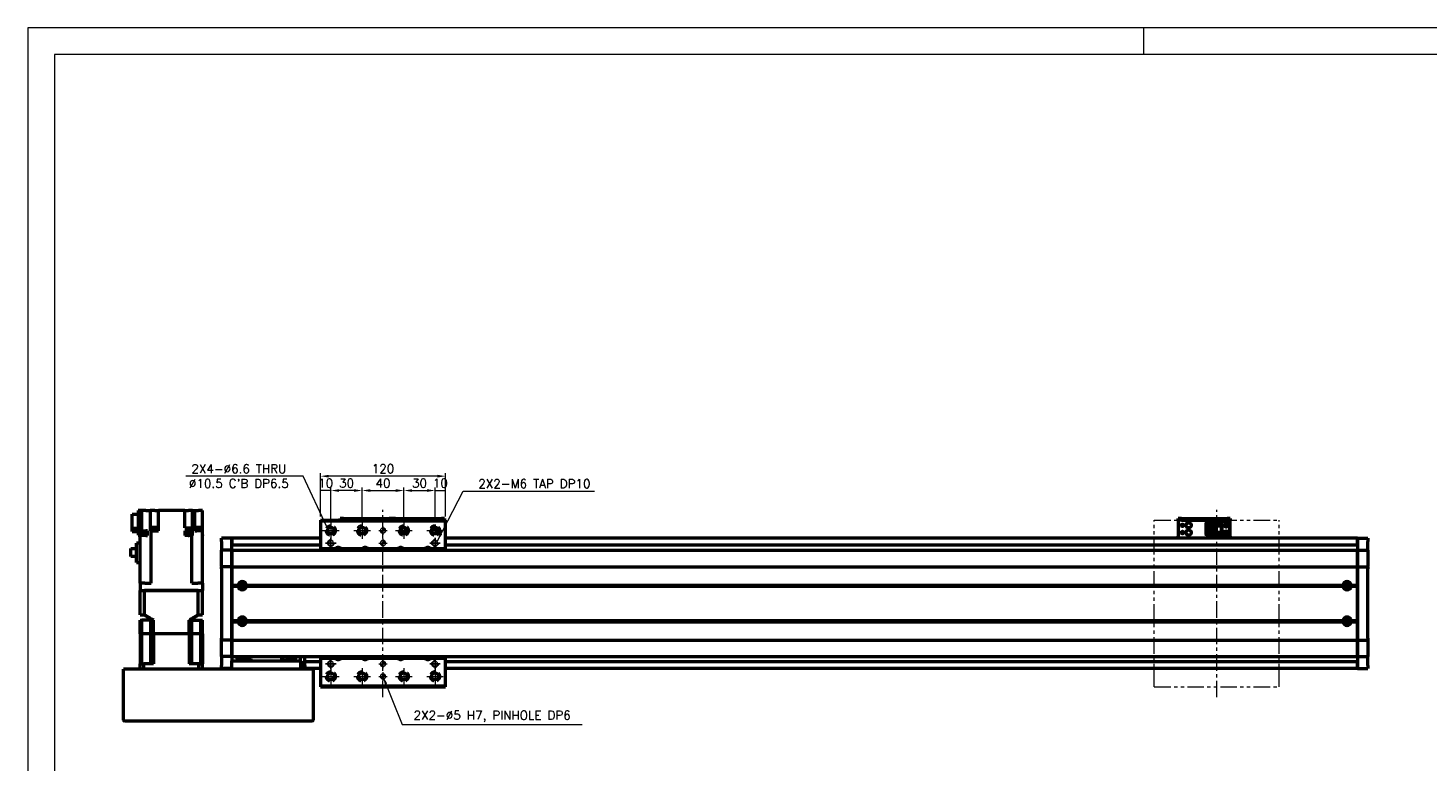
# Model space of a CAD drawing. Header units: millimetres. Extents: x 46891 to 50687, y 6223 to 10043.
# Tile 3 of 4: x 48547 to 49890, y 9339 to 10043. Entities that reach past the tile are written whole.
import ezdxf

# ---------------------------------------------------------------- set-up
doc = ezdxf.new("R2010")
doc.units = ezdxf.units.MM
doc.header["$LTSCALE"] = 0.5
for name, pattern in [('CENTER', [50.8, 31.75, -6.35, 6.35, -6.35]), ('HIDDENX2', [19.05, 12.7, -6.35]), ('PHANTOM', [63.5, 31.75, -6.35, 6.35, -6.35, 6.35, -6.35])]:
    doc.linetypes.add(name, pattern=pattern)
doc.layers.get('0').update_dxf_attribs({"lineweight": 20})
doc.layers.add('1', color=1, linetype='CENTER', lineweight=13)
doc.layers.add('외형선(ISO)', color=7, linetype='Continuous', lineweight=50)
doc.layers.add('2', color=2, linetype='HIDDENX2')
doc.layers.add('DIM', color=4, linetype='Continuous')
doc.styles.add('DSR TEXT', font='romans.shx', dxfattribs={"bigfont": 'whgtxt.shx'})
doc.styles.get("Standard").update_dxf_attribs({"font": 'romans.shx', "bigfont": 'whgtxt.shx'})
doc.dimstyles.new('DSR', dxfattribs={"dimscale": 2, "dimtxt": 3, "dimasz": 3, "dimexe": 0.5, "dimexo": 0.5, "dimgap": 0.5, "dimtad": 1, "dimdsep": 46, "dimtxsty": 'Standard', "dimcen": 2.5, "dimclrd": 4, "dimclre": 4, "dimclrt": 2, "dimadec": 0, "dimazin": 2, "dimtfac": 1, "dimtmove": 0, "dimatfit": 3, "dimfxl": 0, "dimlwd": -1, "dimlwe": -1, "dimarcsym": 0})

# ---------------------------------------------------------------- blocks, each defined once
blk = doc.blocks.new('A$C1C1952E1')
at = {"color": 1}
blk.add_lwpolyline([(0, 0), (420, 0), (420, 297), (0, 297)], close=True, dxfattribs=at)
at = {"color": 3}
blk.add_lwpolyline([(5, 5), (415, 5), (415, 292), (5, 292)], close=True, dxfattribs=at)
blk = doc.blocks.new('tap6')
blk.add_circle((0, 0), 2.5)
at = {"layer": 'DIM', "color": 1}
for p, q in [((-5, 0), (5, 0)), ((0, -5), (0, 5))]:
    blk.add_line(p, q, dxfattribs=at)
blk.add_arc((0, 0), 3, 263.303, 187.8802, dxfattribs=at)
blk = doc.blocks.new('A$C33E56CC6')
h = blk.add_hatch()
h.set_pattern_fill('ANSI31', color=256, style=0)
h.set_pattern_definition([(45, (-7065.45672, -6508.5399), (-0.0883883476, 0.0883883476), [])])
h.paths.add_polyline_path([(4, 6.5, 0.414214), (1.5, 4), (4, 4)])
h.paths.add_polyline_path([(6.5, 4), (4, 4), (4, 1.5, 0.414214)])
blk.add_circle((4, 4), 2.5)
at = {"layer": '1'}
for p, q in [((0, 4), (8, 4)), ((4, 0), (4, 8))]:
    blk.add_line(p, q, dxfattribs=at)
blk = doc.blocks.new('*D70')
at = {"color": 1, "linetype": 'ByBlock'}
for p, q in [((48827.3, 9574), (48827.3, 9601.8)), ((48837.3, 9598.8), (48827.3, 9598.8)), ((48837.3, 9572), (48837.3, 9601.8))]:
    blk.add_line(p, q, dxfattribs=at)
at = {"layer": 'Defpoints', "color": 0}
for p in [(48827.3, 9598.8), (48827.3, 9570.4), (48837.3, 9568.4)]:
    blk.add_point(p, dxfattribs=at)
at = {"color": 3, "insert": (48832.3, 9606), "char_height": 8.4, "attachment_point": 5, "style": 'DSR TEXT'}
blk.add_mtext('10', dxfattribs=at)
blk = doc.blocks.new('*D71')
at = {"color": 1, "linetype": 'ByBlock'}
for p, q in [((48837.3, 9572), (48837.3, 9601.8)), ((48859.5, 9598.8), (48845.1, 9598.8)), ((48867.3, 9572), (48867.3, 9601.8))]:
    blk.add_line(p, q, dxfattribs=at)
at = {"color": 1}
for points in [[(48845.1, 9600.1), (48845.1, 9597.5), (48837.3, 9598.8)], [(48859.5, 9600.1), (48859.5, 9597.5), (48867.3, 9598.8)]]:
    blk.add_solid(points, dxfattribs=at)
at = {"layer": 'Defpoints', "color": 0}
for p in [(48837.3, 9598.8), (48837.3, 9568.4), (48867.3, 9568.4)]:
    blk.add_point(p, dxfattribs=at)
at = {"color": 3, "insert": (48852.3, 9606), "char_height": 8.4, "attachment_point": 5, "style": 'DSR TEXT'}
blk.add_mtext('30', dxfattribs=at)
blk = doc.blocks.new('*D72')
at = {"color": 1, "linetype": 'ByBlock'}
for p, q in [((48867.3, 9572), (48867.3, 9601.8)), ((48875.1, 9598.8), (48899.5, 9598.8)), ((48907.3, 9572), (48907.3, 9601.8))]:
    blk.add_line(p, q, dxfattribs=at)
at = {"color": 1}
for points in [[(48875.1, 9600.1), (48875.1, 9597.5), (48867.3, 9598.8)], [(48899.5, 9600.1), (48899.5, 9597.5), (48907.3, 9598.8)]]:
    blk.add_solid(points, dxfattribs=at)
at = {"layer": 'Defpoints', "color": 0}
for p in [(48907.3, 9598.8), (48867.3, 9568.4), (48907.3, 9568.4)]:
    blk.add_point(p, dxfattribs=at)
at = {"color": 3, "insert": (48887.3, 9606), "char_height": 8.4, "attachment_point": 5, "style": 'DSR TEXT'}
blk.add_mtext('40', dxfattribs=at)
blk = doc.blocks.new('*D73')
at = {"color": 1, "linetype": 'ByBlock'}
for p, q in [((48907.3, 9572), (48907.3, 9601.8)), ((48915.1, 9598.8), (48929.5, 9598.8)), ((48937.3, 9572), (48937.3, 9601.8))]:
    blk.add_line(p, q, dxfattribs=at)
at = {"color": 1}
for points in [[(48915.1, 9600.1), (48915.1, 9597.5), (48907.3, 9598.8)], [(48929.5, 9600.1), (48929.5, 9597.5), (48937.3, 9598.8)]]:
    blk.add_solid(points, dxfattribs=at)
at = {"layer": 'Defpoints', "color": 0}
for p in [(48937.3, 9598.8), (48907.3, 9568.4), (48937.3, 9568.4)]:
    blk.add_point(p, dxfattribs=at)
at = {"color": 3, "insert": (48922.3, 9606), "char_height": 8.4, "attachment_point": 5, "style": 'DSR TEXT'}
blk.add_mtext('30', dxfattribs=at)
blk = doc.blocks.new('*D74')
at = {"color": 1, "linetype": 'ByBlock'}
for p, q in [((48937.3, 9572), (48937.3, 9601.8)), ((48937.3, 9598.8), (48947.3, 9598.8)), ((48947.3, 9574), (48947.3, 9601.8))]:
    blk.add_line(p, q, dxfattribs=at)
at = {"layer": 'Defpoints', "color": 0}
for p in [(48947.3, 9598.8), (48937.3, 9568.4), (48947.3, 9570.4)]:
    blk.add_point(p, dxfattribs=at)
at = {"color": 3, "insert": (48942.3, 9606), "char_height": 8.4, "attachment_point": 5, "style": 'DSR TEXT'}
blk.add_mtext('10', dxfattribs=at)
blk = doc.blocks.new('*D75')
at = {"color": 1, "linetype": 'ByBlock'}
for p, q in [((48827.3, 9574), (48827.3, 9615.6)), ((48939.5, 9612.6), (48835.1, 9612.6)), ((48947.3, 9574), (48947.3, 9615.6))]:
    blk.add_line(p, q, dxfattribs=at)
at = {"color": 1}
for points in [[(48835.1, 9613.9), (48835.1, 9611.3), (48827.3, 9612.6)], [(48939.5, 9613.9), (48939.5, 9611.3), (48947.3, 9612.6)]]:
    blk.add_solid(points, dxfattribs=at)
at = {"layer": 'Defpoints', "color": 0}
for p in [(48827.3, 9612.6), (48827.3, 9570.4), (48947.3, 9570.4)]:
    blk.add_point(p, dxfattribs=at)
at = {"color": 3, "insert": (48887.3, 9619.8), "char_height": 8.4, "attachment_point": 5, "style": 'DSR TEXT'}
blk.add_mtext('120', dxfattribs=at)

msp = doc.modelspace()

# ---------------------------------------------------------------- linework, layer by layer
at = {"color": 1}
msp.add_line((49616.94052, 10042.66196), (49616.94052, 10017.17936), dxfattribs=at)
at = {"color": 6, "linetype": 'PHANTOM'}
for p, q in [((49627.25224, 9570.44883), (49747.25224, 9570.44883)), ((49627.25224, 9410.44883), (49627.25224, 9570.44883)), ((49747.25224, 9410.44883), (49747.25224, 9570.44883)), ((49627.25224, 9410.44883), (49747.25224, 9410.44883))]:
    msp.add_line(p, q, dxfattribs=at)
at = {"layer": '1'}
for p, q in [((48887.25224, 9400.44883), (48887.25224, 9580.44883)), ((49687.25224, 9400.44883), (49687.25224, 9580.44883)), ((48837.25224, 9568.44883), (48837.25224, 9552.44883)), ((48867.25224, 9568.44883), (48867.25224, 9552.44883)), ((48907.25224, 9568.44883), (48907.25224, 9552.44883)), ((48829.25224, 9560.44883), (48845.25224, 9560.44883)), ((48859.25224, 9560.44883), (48875.25224, 9560.44883)), ((48899.25224, 9560.44883), (48915.25224, 9560.44883)), ((48929.25224, 9560.44883), (48945.25224, 9560.44883)), ((48829.25224, 9420.44883), (48845.25224, 9420.44883)), ((48837.25224, 9428.44883), (48837.25224, 9412.44883)), ((48859.25224, 9420.44883), (48875.25224, 9420.44883)), ((48867.25224, 9428.44883), (48867.25224, 9412.44883)), ((48899.25224, 9420.44883), (48915.25224, 9420.44883)), ((48907.25224, 9428.44883), (48907.25224, 9412.44883)), ((48929.25224, 9420.44883), (48945.25224, 9420.44883)), ((48937.25224, 9428.44883), (48937.25224, 9412.44883))]:
    msp.add_line(p, q, dxfattribs=at)
at = {"layer": '2'}
for centre in [(48837.25224, 9560.44883), (48867.25224, 9560.44883), (48907.25224, 9560.44883), (48937.25224, 9560.44883), (48837.25224, 9420.44883), (48867.25224, 9420.44883), (48907.25224, 9420.44883), (48937.25224, 9420.44883)]:
    msp.add_circle(centre, 5.25, dxfattribs=at)
at = {"layer": '외형선(ISO)'}
for p, q in [((48655.75224, 9579.54882), (48652.25224, 9579.54882)), ((48652.25224, 9579.54882), (48652.25224, 9556.04882)), ((48659.81222, 9579.54882), (48655.75224, 9579.54882)), ((48655.75224, 9556.04882), (48655.75224, 9579.54882)), ((48659.81222, 9579.54882), (48663.74417, 9579.54882)), ((48668.25224, 9579.54882), (48663.74417, 9579.54882)), ((48663.74417, 9579.54882), (48663.74417, 9560.04882)), ((48668.25224, 9579.54882), (48671.75224, 9579.54882)), ((48697.05224, 9579.54882), (48671.75224, 9579.54882)), ((48671.75224, 9560.04882), (48671.75224, 9579.54882)), ((48697.05224, 9579.54882), (48700.55224, 9579.54882)), ((48697.05224, 9563.04882), (48697.05224, 9579.54882)), ((48704.53087, 9579.54882), (48700.55224, 9579.54882)), ((48704.53087, 9579.54882), (48706.75224, 9579.54882)), ((48704.53087, 9563.04882), (48704.53087, 9579.54882)), ((48706.75224, 9579.54882), (48710.25224, 9579.54882)), ((48706.75224, 9560.04882), (48706.75224, 9579.54882)), ((48714.25224, 9579.54882), (48710.25224, 9579.54882)), ((48714.25224, 9560.04882), (48714.25224, 9579.54882)), ((48646.75224, 9562.32113), (48646.75224, 9576.14877)), ((48646.75224, 9576.14877), (48652.25224, 9576.14877)), ((48827.25224, 9570.44883), (48827.25224, 9569.44883)), ((48827.25224, 9570.44883), (48947.25224, 9570.44883)), ((48827.25224, 9569.44883), (48827.25224, 9542.94883)), ((48947.25224, 9569.44883), (48827.25224, 9569.44883)), ((48846.25224, 9571.9488), (48846.25224, 9571.94879)), ((48846.25224, 9571.9488), (48896.25224, 9571.9488)), ((48846.25224, 9570.44883), (48846.25224, 9571.94879)), ((48849.25224, 9571.94878), (48893.25224, 9571.94878)), ((48896.25224, 9571.9488), (48896.25224, 9571.94879)), ((48896.25224, 9571.9488), (48946.25224, 9571.9488)), ((48896.25224, 9571.94879), (48896.25224, 9570.44883)), ((48896.25224, 9570.44883), (48896.25224, 9571.94879)), ((48899.25224, 9571.94878), (48943.25224, 9571.94878)), ((48946.25224, 9571.94879), (48946.25224, 9570.44883)), ((48947.25224, 9569.44883), (48947.25224, 9570.44883)), ((48947.25224, 9569.44883), (48947.25224, 9570.44883)), ((48947.25224, 9542.94883), (48947.25224, 9569.44883)), ((49650.25224, 9571.9488), (49650.25224, 9571.94879)), ((49650.25224, 9571.9488), (49700.25224, 9571.9488)), ((49650.25224, 9570.34879), (49650.25224, 9571.94879)), ((49650.25224, 9570.34879), (49650.25224, 9569.84881)), ((49650.25224, 9569.84881), (49650.25224, 9554.94881)), ((49653.25224, 9571.94878), (49697.25224, 9571.94878)), ((49653.25224, 9570.34878), (49697.25224, 9570.34878)), ((49677.05224, 9568.64882), (49692.25224, 9568.64882)), ((49677.05224, 9568.64881), (49677.05224, 9567.84881)), ((49677.05224, 9568.64881), (49686.25224, 9568.64881)), ((49677.05224, 9567.84881), (49685.35224, 9567.84881)), ((49677.05224, 9567.84881), (49677.05224, 9567.34881)), ((49677.05224, 9564.74881), (49677.05224, 9567.34881)), ((49677.05224, 9567.34881), (49684.85224, 9567.34881)), ((49677.05224, 9559.14881), (49677.05224, 9564.74881)), ((49677.05224, 9564.74881), (49683.25224, 9564.74881)), ((49678.35224, 9564.74881), (49678.35224, 9559.14881)), ((49678.85224, 9564.74881), (49678.85224, 9564.39881)), ((49678.85224, 9559.49881), (49678.85224, 9564.39881)), ((49678.85224, 9564.39881), (49683.25224, 9564.39881)), ((49683.25224, 9564.74881), (49683.25224, 9559.14881)), ((49685.35224, 9567.84881), (49684.85224, 9567.34881)), ((49684.85224, 9567.34881), (49684.85224, 9556.54881)), ((49685.35224, 9567.84881), (49685.35224, 9556.04881)), ((49686.25224, 9564.94879), (49686.25224, 9568.64879)), ((49686.25224, 9568.64879), (49692.25224, 9568.64879)), ((49686.25224, 9564.94879), (49686.25224, 9558.94881)), ((49686.25224, 9564.94879), (49692.25224, 9564.94879)), ((49686.75224, 9564.94879), (49686.75224, 9558.94881)), ((49687.05224, 9558.94881), (49687.05224, 9564.94879)), ((49688.65224, 9566.34879), (49689.25224, 9567.54879)), ((49688.85224, 9566.34879), (49688.65224, 9566.34879)), ((49688.85224, 9565.94879), (49688.85224, 9566.34879)), ((49689.65224, 9565.94879), (49688.85224, 9565.94879)), ((49689.25224, 9567.54879), (49689.85224, 9566.34879)), ((49689.65224, 9566.34879), (49689.65224, 9565.94879)), ((49689.85224, 9566.34879), (49689.65224, 9566.34879)), ((49691.45224, 9564.94879), (49691.45224, 9558.94881)), ((49691.75224, 9558.94881), (49691.75224, 9564.94879)), ((49697.75224, 9568.64882), (49692.25224, 9568.64882)), ((49692.25224, 9568.64879), (49692.25224, 9568.64882)), ((49692.25224, 9564.94879), (49692.25224, 9568.64879)), ((49692.25224, 9564.94879), (49692.25224, 9558.94881)), ((49699.75224, 9557.24882), (49699.75224, 9566.64882)), ((49700.25224, 9571.94879), (49700.25224, 9570.34879)), ((49700.25224, 9569.84881), (49700.25224, 9570.34879)), ((49700.25224, 9554.94881), (49700.25224, 9569.84881)), ((48652.25224, 9562.32113), (48646.75224, 9562.32113)), ((48646.75224, 9559.34888), (48646.75224, 9562.32113)), ((48646.75224, 9559.34888), (48652.25224, 9559.34888)), ((48652.25224, 9556.04882), (48655.75224, 9556.04882)), ((48654.21733, 9555.54882), (48654.21733, 9556.04882)), ((48654.21733, 9555.54882), (48654.25224, 9555.54882)), ((48659.81222, 9555.54882), (48654.25224, 9555.54882)), ((48654.25224, 9509.94882), (48654.25224, 9555.54882)), ((48655.75224, 9560.04882), (48659.81222, 9560.04882)), ((48659.96733, 9558.24882), (48655.75224, 9558.24882)), ((48660.11733, 9556.24882), (48655.75224, 9556.24882)), ((48661.24759, 9560.04882), (48659.81222, 9560.04882)), ((48659.81222, 9555.54882), (48661.24759, 9555.54882)), ((48659.96733, 9556.24882), (48659.96733, 9558.24882)), ((48660.11733, 9555.54882), (48660.11733, 9556.24882)), ((48661.24759, 9555.54882), (48661.24759, 9560.04882)), ((48663.74417, 9560.04882), (48664.29357, 9560.04882)), ((48664.69288, 9560.04882), (48664.29357, 9560.04882)), ((48664.69288, 9509.94882), (48664.69288, 9560.04882)), ((48664.69288, 9560.04882), (48671.75224, 9560.04882)), ((48670.95628, 9560.54882), (48664.95628, 9560.54882)), ((48664.95628, 9560.04882), (48664.95628, 9560.54882)), ((48670.90628, 9561.24882), (48665.00628, 9561.24882)), ((48665.00628, 9560.54882), (48665.00628, 9561.24882)), ((48670.75628, 9563.24882), (48665.15628, 9563.24882)), ((48665.15628, 9561.24882), (48665.15628, 9563.24882)), ((48670.75628, 9561.24882), (48670.75628, 9563.24882)), ((48670.90628, 9560.54882), (48670.90628, 9561.24882)), ((48670.95628, 9560.04882), (48670.95628, 9560.54882)), ((48697.05224, 9563.04882), (48703.81161, 9563.04882)), ((48703.81161, 9560.04882), (48697.05224, 9560.04882)), ((48697.05224, 9560.04882), (48697.05224, 9555.54882)), ((48700.46246, 9555.54882), (48697.05224, 9555.54882)), ((48703.865, 9556.24882), (48697.965, 9556.24882)), ((48697.965, 9555.54882), (48697.965, 9556.24882)), ((48703.715, 9558.24882), (48698.115, 9558.24882)), ((48698.115, 9556.24882), (48698.115, 9558.24882)), ((48700.46246, 9555.54882), (48701.36753, 9555.54882)), ((48703.81161, 9555.54882), (48701.36753, 9555.54882)), ((48703.715, 9556.24882), (48703.715, 9558.24882)), ((48703.81161, 9563.04882), (48703.81161, 9560.04882)), ((48704.21092, 9563.04882), (48703.81161, 9563.04882)), ((48703.81161, 9560.04882), (48704.21092, 9560.04882)), ((48704.21092, 9555.54882), (48703.81161, 9555.54882)), ((48703.81161, 9509.94882), (48703.81161, 9555.54882)), ((48703.865, 9555.54882), (48703.865, 9556.24882)), ((48704.21092, 9563.04882), (48704.53087, 9563.04882)), ((48704.53087, 9560.04882), (48704.21092, 9560.04882)), ((48704.21092, 9555.54882), (48704.53087, 9555.54882)), ((48704.53087, 9555.54882), (48704.53087, 9560.04882)), ((48706.75224, 9560.04882), (48708.69227, 9560.04882)), ((48713.74095, 9560.54882), (48707.74095, 9560.54882)), ((48707.74095, 9560.04882), (48707.74095, 9560.54882)), ((48713.69095, 9561.24882), (48707.79095, 9561.24882)), ((48707.79095, 9560.54882), (48707.79095, 9561.24882)), ((48713.54095, 9563.24882), (48707.94095, 9563.24882)), ((48707.94095, 9561.24882), (48707.94095, 9563.24882)), ((48714.25224, 9560.04882), (48708.69227, 9560.04882)), ((48713.54095, 9561.24882), (48713.54095, 9563.24882)), ((48713.69095, 9560.54882), (48713.69095, 9561.24882)), ((48713.74095, 9560.04882), (48713.74095, 9560.54882)), ((48714.25224, 9509.94882), (48714.25224, 9560.04882)), ((48714.28716, 9556.24882), (48714.25224, 9556.24882)), ((48714.25224, 9555.54882), (48714.28716, 9555.54882)), ((48714.28716, 9555.54882), (48714.28716, 9556.24882)), ((48732.25224, 9549.94882), (48732.25224, 9552.94882)), ((48742.25224, 9552.94882), (48732.25224, 9552.94882)), ((48742.25224, 9549.94882), (48742.25224, 9552.94882)), ((48827.25224, 9552.94882), (48742.25224, 9552.94882)), ((48742.25224, 9552.94882), (48742.25224, 9549.94882)), ((48904.25224, 9559.07405), (48904.25224, 9561.8236)), ((48904.75224, 9558.94881), (48904.31286, 9558.94881)), ((48910.19162, 9558.94879), (48904.31287, 9558.94879)), ((48904.75224, 9562.60289), (48904.75224, 9558.94881)), ((48904.75224, 9558.94881), (48905.05224, 9558.94881)), ((48905.05224, 9558.94881), (48905.05224, 9562.9085)), ((48909.45224, 9558.94881), (48905.05224, 9558.94881)), ((48906.65224, 9557.54879), (48906.85224, 9557.54879)), ((48906.83926, 9557.17477), (48906.65224, 9557.54879)), ((48906.85224, 9557.94879), (48907.65224, 9557.94879)), ((48906.85224, 9557.54879), (48906.85224, 9557.94879)), ((48907.65224, 9557.94879), (48907.65224, 9557.54879)), ((48907.65224, 9557.54879), (48907.85224, 9557.54879)), ((48907.85224, 9557.54879), (48907.66523, 9557.17477)), ((48909.45224, 9562.9085), (48909.45224, 9558.94881)), ((48909.45224, 9558.94881), (48909.75224, 9558.94881)), ((48909.75224, 9558.94881), (48909.75224, 9562.60289)), ((48910.19162, 9558.94881), (48909.75224, 9558.94881)), ((48910.25224, 9559.07405), (48910.25224, 9561.8236)), ((49822.25224, 9552.94882), (48947.25224, 9552.94882)), ((49650.25224, 9552.94883), (49650.25224, 9554.94881)), ((49677.05224, 9556.54881), (49677.05224, 9559.14881)), ((49683.25224, 9559.14881), (49677.05224, 9559.14881)), ((49677.05224, 9556.54881), (49677.05224, 9556.04881)), ((49684.85224, 9556.54881), (49677.05224, 9556.54881)), ((49677.05224, 9556.04881), (49677.05224, 9555.24881)), ((49685.35224, 9556.04881), (49677.05224, 9556.04881)), ((49677.05224, 9555.24881), (49686.25224, 9555.24881)), ((49678.85224, 9559.49881), (49678.85224, 9559.14881)), ((49683.25224, 9559.49881), (49678.85224, 9559.49881)), ((49679.81224, 9561.14881), (49679.81224, 9562.74881)), ((49679.81224, 9562.74881), (49681.65224, 9562.74881)), ((49681.65224, 9561.14881), (49679.81224, 9561.14881)), ((49681.65224, 9562.74881), (49681.65224, 9561.14881)), ((49685.35224, 9556.04881), (49684.85224, 9556.54881)), ((49686.75224, 9558.94881), (49686.25224, 9558.94881)), ((49686.25224, 9555.24879), (49686.25224, 9558.94879)), ((49686.25224, 9558.94879), (49692.25224, 9558.94879)), ((49686.25224, 9555.24879), (49692.25224, 9555.24879)), ((49686.75224, 9558.94881), (49687.05224, 9558.94881)), ((49687.05224, 9558.94881), (49691.45224, 9558.94881)), ((49688.65224, 9556.74879), (49689.25224, 9557.94879)), ((49688.85224, 9556.74879), (49688.65224, 9556.74879)), ((49688.85224, 9556.34879), (49688.85224, 9556.74879)), ((49689.65224, 9556.34879), (49688.85224, 9556.34879)), ((49689.25224, 9557.94879), (49689.85224, 9556.74879)), ((49689.65224, 9556.74879), (49689.65224, 9556.34879)), ((49689.85224, 9556.74879), (49689.65224, 9556.74879)), ((49691.45224, 9558.94881), (49691.75224, 9558.94881)), ((49692.25224, 9558.94881), (49691.75224, 9558.94881)), ((49692.25224, 9555.24879), (49692.25224, 9558.94879)), ((49697.75224, 9555.24882), (49692.25224, 9555.24882)), ((49700.25224, 9554.94881), (49700.25224, 9552.94883)), ((49822.25224, 9552.94882), (49822.25224, 9549.94882)), ((49822.25224, 9549.94882), (49822.25224, 9552.94882)), ((49822.25224, 9552.94882), (49832.25224, 9552.94882)), ((49832.25224, 9552.94882), (49832.25224, 9549.94882)), ((48645.45224, 9535.62382), (48645.45224, 9543.07382)), ((48645.45224, 9543.07382), (48650.85224, 9543.07382)), ((48650.85224, 9529.84882), (48650.85224, 9548.19882)), ((48654.25224, 9548.19882), (48650.85224, 9548.19882)), ((48732.25224, 9549.94882), (48732.25224, 9548.08866)), ((48732.25224, 9548.08866), (48732.25224, 9547.1807)), ((48732.25224, 9547.1807), (48732.25224, 9541.90903)), ((48732.25224, 9541.90903), (48732.25224, 9541.44882)), ((48732.25224, 9538.74032), (48732.25224, 9541.44882)), ((48742.25224, 9541.44882), (48732.25224, 9541.44882)), ((48732.25224, 9526.14033), (48732.25224, 9538.74032)), ((48742.25224, 9549.94882), (48742.25224, 9548.08866)), ((48742.25224, 9548.08866), (48742.25224, 9549.94882)), ((48742.25224, 9547.1807), (48742.25224, 9548.08866)), ((48742.25224, 9541.90903), (48742.25224, 9547.1807)), ((48827.25224, 9546.44882), (48742.25224, 9546.44882)), ((48742.25224, 9541.44882), (48742.25224, 9541.90903)), ((48742.25224, 9541.44882), (48742.25224, 9538.74032)), ((48742.25224, 9538.74032), (48742.25224, 9541.44882)), ((48742.25224, 9541.44882), (49822.25224, 9541.44882)), ((48742.25224, 9538.74032), (48742.25224, 9526.14033)), ((48742.25224, 9526.14033), (48742.25224, 9538.74032)), ((48841.45716, 9542.94883), (48827.25224, 9542.94883)), ((48827.25224, 9542.94883), (48827.25224, 9541.44882)), ((48867.45716, 9542.94883), (48847.04733, 9542.94883)), ((48901.45716, 9542.94883), (48873.04733, 9542.94883)), ((48927.45716, 9542.94883), (48907.04733, 9542.94883)), ((48947.25224, 9542.94883), (48933.04733, 9542.94883)), ((49822.25224, 9546.44882), (48947.25224, 9546.44882)), ((48947.25224, 9541.44882), (48947.25224, 9542.94883)), ((49822.25224, 9548.08866), (49822.25224, 9549.94882)), ((49822.25224, 9549.94882), (49822.25224, 9548.08866)), ((49822.25224, 9548.08866), (49822.25224, 9547.1807)), ((49822.25224, 9547.1807), (49822.25224, 9541.90903)), ((49822.25224, 9541.90903), (49822.25224, 9541.44882)), ((49822.25224, 9538.74032), (49822.25224, 9541.44882)), ((49822.25224, 9541.44882), (49832.25224, 9541.44882)), ((49822.25224, 9541.44882), (49822.25224, 9538.74032)), ((49822.25224, 9526.14033), (49822.25224, 9538.74032)), ((49822.25224, 9538.74032), (49822.25224, 9526.14033)), ((49832.25224, 9548.08866), (49832.25224, 9549.94882)), ((49832.25224, 9547.1807), (49832.25224, 9548.08866)), ((49832.25224, 9541.90903), (49832.25224, 9547.1807)), ((49832.25224, 9541.44882), (49832.25224, 9541.90903)), ((49832.25224, 9541.44882), (49832.25224, 9538.74032)), ((49832.25224, 9538.74032), (49832.25224, 9526.14033)), ((48650.85224, 9535.62382), (48645.45224, 9535.62382)), ((48650.85224, 9529.84882), (48654.25224, 9529.84882)), ((48732.25224, 9526.14033), (48732.25224, 9525.67623)), ((48732.25224, 9523.67623), (48732.25224, 9525.67623)), ((48742.25224, 9525.67623), (48732.25224, 9525.67623)), ((48732.25224, 9523.67623), (48732.25224, 9457.22142)), ((48742.25224, 9525.67623), (48742.25224, 9526.14033)), ((48742.25224, 9526.14033), (48742.25224, 9525.67623)), ((48742.25224, 9525.67623), (48742.25224, 9523.67623)), ((48742.25224, 9523.67623), (48742.25224, 9525.67623)), ((48742.25224, 9525.67623), (49822.25224, 9525.67623)), ((48742.25224, 9457.22142), (48742.25224, 9523.67623)), ((48742.25224, 9523.67623), (48742.25224, 9507.94882)), ((49822.25224, 9526.14033), (49822.25224, 9525.67623)), ((49822.25224, 9525.67623), (49822.25224, 9526.14033)), ((49822.25224, 9523.67623), (49822.25224, 9525.67623)), ((49822.25224, 9525.67623), (49832.25224, 9525.67623)), ((49822.25224, 9525.67623), (49822.25224, 9523.67623)), ((49822.25224, 9523.67623), (49822.25224, 9457.22142)), ((49822.25224, 9507.94882), (49822.25224, 9523.67623)), ((49832.25224, 9525.67623), (49832.25224, 9526.14033)), ((49832.25224, 9525.67623), (49832.25224, 9523.67623)), ((49832.25224, 9457.22142), (49832.25224, 9523.67623)), ((48658.75224, 9509.94882), (48654.25224, 9509.94882)), ((48654.25224, 9509.94882), (48654.25224, 9502.94882)), ((48654.25224, 9479.44882), (48654.25224, 9502.94882)), ((48654.25224, 9502.94882), (48654.25672, 9502.94882)), ((48654.25672, 9502.94882), (48658.55169, 9502.94882)), ((48658.55169, 9502.94882), (48658.55691, 9502.94882)), ((48658.55691, 9479.44882), (48658.55691, 9502.94882)), ((48709.94757, 9502.94882), (48658.55691, 9502.94882)), ((48658.75224, 9509.94882), (48664.69288, 9509.94882)), ((48658.75224, 9502.94882), (48709.75224, 9502.94882)), ((48703.81161, 9509.94882), (48709.75224, 9509.94882)), ((48714.25224, 9509.94882), (48709.75224, 9509.94882)), ((48709.94757, 9479.44882), (48709.94757, 9502.94882)), ((48709.94757, 9502.94882), (48709.95279, 9502.94882)), ((48709.95279, 9502.94882), (48714.24777, 9502.94882)), ((48714.24777, 9502.94882), (48714.25224, 9502.94882)), ((48714.25224, 9509.94882), (48714.25224, 9502.94882)), ((48714.25224, 9479.44882), (48714.25224, 9502.94882)), ((48742.25224, 9507.94882), (48748.28362, 9507.94882)), ((48742.25224, 9507.44882), (48748.75224, 9507.44882)), ((48742.25224, 9506.94882), (48748.28362, 9506.94882)), ((48742.25224, 9506.94882), (48742.25224, 9473.94882)), ((48753.52803, 9508.44882), (48750.97645, 9508.44882)), ((48755.75224, 9507.44882), (49808.75224, 9507.44882)), ((48756.22087, 9507.94882), (49808.28362, 9507.94882)), ((48756.22087, 9506.94882), (49808.28362, 9506.94882)), ((49811.69259, 9508.44882), (49810.97645, 9508.44882)), ((49811.69259, 9505.9275), (49811.69259, 9508.97015)), ((49815.75224, 9507.44882), (49822.25224, 9507.44882)), ((49816.22087, 9507.94882), (49822.25224, 9507.94882)), ((49816.22087, 9506.94882), (49822.25224, 9506.94882)), ((49822.25224, 9473.94882), (49822.25224, 9506.94882)), ((48654.25224, 9479.44882), (48658.55691, 9479.44882)), ((48654.25224, 9474.44882), (48655.96466, 9474.44882)), ((48654.25224, 9461.44882), (48654.25224, 9474.44882)), ((48664.50224, 9474.44882), (48655.96466, 9474.44882)), ((48655.96466, 9461.44882), (48655.96466, 9474.44882)), ((48664.50224, 9474.44882), (48667.21552, 9474.44882)), ((48664.50224, 9461.44882), (48664.50224, 9474.44882)), ((48667.21552, 9461.44882), (48667.21552, 9474.44882)), ((48701.28897, 9474.44882), (48704.00224, 9474.44882)), ((48701.28897, 9461.44882), (48701.28897, 9474.44882)), ((48704.00224, 9474.44882), (48712.53983, 9474.44882)), ((48704.00224, 9461.44882), (48704.00224, 9474.44882)), ((48709.94757, 9479.44882), (48714.25224, 9479.44882)), ((48712.53983, 9474.44882), (48714.25224, 9474.44882)), ((48712.53983, 9461.44882), (48712.53983, 9474.44882)), ((48714.25224, 9461.44882), (48714.25224, 9474.44882)), ((48742.25224, 9473.94882), (48748.28362, 9473.94882)), ((48742.25224, 9473.44882), (48748.75224, 9473.44882)), ((48742.25224, 9472.94882), (48748.28362, 9472.94882)), ((48742.25224, 9472.94882), (48742.25224, 9457.22142)), ((48753.52803, 9472.44882), (48750.97645, 9472.44882)), ((48755.75224, 9473.44882), (49808.75224, 9473.44882)), ((48756.22087, 9473.94882), (49808.28362, 9473.94882)), ((48756.22087, 9472.94882), (49808.28362, 9472.94882)), ((49811.69259, 9472.44882), (49810.97645, 9472.44882)), ((49811.69259, 9471.9275), (49811.69259, 9474.97015)), ((49815.75224, 9473.44882), (49822.25224, 9473.44882)), ((49816.22087, 9473.94882), (49822.25224, 9473.94882)), ((49816.22087, 9472.94882), (49822.25224, 9472.94882)), ((49822.25224, 9457.22142), (49822.25224, 9472.94882)), ((48655.96466, 9461.44882), (48654.25224, 9461.44882)), ((48654.25224, 9461.44882), (48654.25224, 9432.44882)), ((48654.25224, 9461.44882), (48655.96466, 9461.44882)), ((48659.50224, 9461.44882), (48655.96466, 9461.44882)), ((48655.96466, 9432.44882), (48655.96466, 9461.44882)), ((48659.50224, 9461.44882), (48655.96466, 9461.44882)), ((48664.50224, 9461.44882), (48659.50224, 9461.44882)), ((48664.50224, 9461.44882), (48659.50224, 9461.44882)), ((48667.21552, 9461.44882), (48664.50224, 9461.44882)), ((48664.50224, 9432.44882), (48664.50224, 9461.44882)), ((48664.50224, 9461.44882), (48667.21552, 9461.44882)), ((48701.28897, 9461.44882), (48667.21552, 9461.44882)), ((48667.21552, 9461.44882), (48667.21552, 9432.44882)), ((48701.28897, 9461.44882), (48667.21552, 9461.44882)), ((48704.00224, 9461.44882), (48701.28897, 9461.44882)), ((48701.28897, 9461.44882), (48701.28897, 9432.44882)), ((48701.28897, 9461.44882), (48704.00224, 9461.44882)), ((48709.00224, 9461.44882), (48704.00224, 9461.44882)), ((48704.00224, 9432.44882), (48704.00224, 9461.44882)), ((48709.00224, 9461.44882), (48704.00224, 9461.44882)), ((48712.53983, 9461.44882), (48709.00224, 9461.44882)), ((48712.53983, 9461.44882), (48709.00224, 9461.44882)), ((48714.25224, 9461.44882), (48712.53983, 9461.44882)), ((48712.53983, 9432.44882), (48712.53983, 9461.44882)), ((48712.53983, 9461.44882), (48714.25224, 9461.44882)), ((48714.25224, 9461.44882), (48714.25224, 9432.44882)), ((48732.25224, 9455.22142), (48732.25224, 9457.22142)), ((48742.25224, 9457.22142), (48742.25224, 9455.22142)), ((48742.25224, 9455.22142), (48742.25224, 9457.22142)), ((49822.25224, 9455.22142), (49822.25224, 9457.22142)), ((49822.25224, 9457.22142), (49822.25224, 9455.22142)), ((49832.25224, 9457.22142), (49832.25224, 9455.22142)), ((48732.25224, 9455.22142), (48732.25224, 9454.75732)), ((48742.25224, 9455.22142), (48732.25224, 9455.22142)), ((48732.25224, 9442.15733), (48732.25224, 9454.75732)), ((48742.25224, 9454.75732), (48742.25224, 9455.22142)), ((48742.25224, 9455.22142), (48742.25224, 9454.75732)), ((48742.25224, 9455.22142), (49822.25224, 9455.22142)), ((48742.25224, 9454.75732), (48742.25224, 9442.15733)), ((48742.25224, 9442.15733), (48742.25224, 9454.75732)), ((49822.25224, 9455.22142), (49822.25224, 9454.75732)), ((49822.25224, 9455.22142), (49832.25224, 9455.22142)), ((49822.25224, 9454.75732), (49822.25224, 9455.22142)), ((49822.25224, 9442.15733), (49822.25224, 9454.75732)), ((49822.25224, 9454.75732), (49822.25224, 9442.15733)), ((49832.25224, 9454.75732), (49832.25224, 9455.22142)), ((49832.25224, 9454.75732), (49832.25224, 9442.15733)), ((48654.25224, 9432.44882), (48657.79473, 9432.44882)), ((48654.25224, 9427.44882), (48654.25224, 9432.44882)), ((48667.21552, 9432.44882), (48657.79473, 9432.44882)), ((48657.79473, 9427.44882), (48657.79473, 9432.44882)), ((48710.70976, 9432.44882), (48701.28897, 9432.44882)), ((48710.70976, 9432.44882), (48714.25224, 9432.44882)), ((48710.70976, 9427.44882), (48710.70976, 9432.44882)), ((48714.25224, 9427.44882), (48714.25224, 9432.44882)), ((48732.25224, 9439.44882), (48732.25224, 9442.15733)), ((48732.25224, 9439.44882), (48732.25224, 9438.98862)), ((48742.25224, 9439.44882), (48732.25224, 9439.44882)), ((48732.25224, 9438.98862), (48732.25224, 9433.71695)), ((48732.25224, 9433.71695), (48732.25224, 9432.80899)), ((48732.25224, 9432.80899), (48732.25224, 9430.94882)), ((48732.25224, 9427.94882), (48732.25224, 9430.94882)), ((48742.25224, 9442.15733), (48742.25224, 9439.44882)), ((48742.25224, 9439.44882), (48742.25224, 9442.15733)), ((48742.25224, 9439.44882), (48742.25224, 9435.44882)), ((48742.25224, 9439.44882), (49822.25224, 9439.44882)), ((48742.25224, 9435.44882), (48808.25224, 9435.44882)), ((48742.25224, 9427.44882), (48742.25224, 9435.44882)), ((48760.68201, 9437.44882), (48757.82248, 9437.44882)), ((48757.82248, 9437.44882), (48757.82248, 9435.44882)), ((48760.68201, 9435.44882), (48760.68201, 9437.44882)), ((48792.68201, 9437.44882), (48789.82248, 9437.44882)), ((48789.82248, 9437.44882), (48789.82248, 9435.44882)), ((48792.68201, 9435.44882), (48792.68201, 9437.44882)), ((48808.25224, 9435.44882), (48808.25224, 9439.44882)), ((48808.25224, 9435.44882), (48808.25224, 9427.44882)), ((48808.25224, 9433.94463), (48812.25224, 9433.94463)), ((48812.25224, 9432.64882), (48808.25224, 9432.64882)), ((48812.25224, 9430.34882), (48808.25224, 9430.34882)), ((48812.25224, 9438.44882), (48812.25224, 9439.44882)), ((48812.25224, 9434.44882), (48812.25224, 9438.44882)), ((48812.25224, 9434.44882), (48812.25224, 9433.44882)), ((48827.25224, 9434.44882), (48812.25224, 9434.44882)), ((48812.25224, 9430.94882), (48812.25224, 9433.44882)), ((48812.25224, 9430.94882), (48812.25224, 9427.94882)), ((48827.25224, 9439.44882), (48827.25224, 9437.94883)), ((48827.25224, 9437.94883), (48841.45716, 9437.94883)), ((48827.25224, 9437.94883), (48827.25224, 9411.44883)), ((48847.04733, 9437.94883), (48867.45716, 9437.94883)), ((48873.04733, 9437.94883), (48901.45716, 9437.94883)), ((48907.04733, 9437.94883), (48927.45716, 9437.94883)), ((48933.04733, 9437.94883), (48947.25224, 9437.94883)), ((48947.25224, 9437.94883), (48947.25224, 9439.44882)), ((48947.25224, 9411.44883), (48947.25224, 9437.94883)), ((49822.25224, 9434.44882), (48947.25224, 9434.44882)), ((49822.25224, 9439.44882), (49822.25224, 9442.15733)), ((49822.25224, 9442.15733), (49822.25224, 9439.44882)), ((49822.25224, 9439.44882), (49822.25224, 9438.98862)), ((49822.25224, 9439.44882), (49832.25224, 9439.44882)), ((49822.25224, 9438.98862), (49822.25224, 9433.71695)), ((49822.25224, 9433.71695), (49822.25224, 9432.80899)), ((49822.25224, 9430.94882), (49822.25224, 9432.80899)), ((49822.25224, 9432.80899), (49822.25224, 9430.94882)), ((49822.25224, 9430.94882), (49822.25224, 9427.94882)), ((49822.25224, 9427.94882), (49822.25224, 9430.94882)), ((49832.25224, 9442.15733), (49832.25224, 9439.44882)), ((49832.25224, 9438.98862), (49832.25224, 9439.44882)), ((49832.25224, 9433.71695), (49832.25224, 9438.98862)), ((49832.25224, 9432.80899), (49832.25224, 9433.71695)), ((49832.25224, 9430.94882), (49832.25224, 9432.80899)), ((49832.25224, 9430.94882), (49832.25224, 9427.94882)), ((48639.25224, 9427.44882), (48638.25224, 9427.44882)), ((48638.25224, 9378.44882), (48638.25224, 9427.44882)), ((48819.25224, 9427.44882), (48639.25224, 9427.44882)), ((48742.25224, 9427.94882), (48732.25224, 9427.94882)), ((48812.25224, 9427.94882), (48808.25224, 9427.94882)), ((48827.25224, 9427.94882), (48812.25224, 9427.94882)), ((48820.25224, 9427.44882), (48819.25224, 9427.44882)), ((48820.25224, 9427.44882), (48820.25224, 9378.44882)), ((49822.25224, 9427.94882), (48947.25224, 9427.94882)), ((49822.25224, 9427.94882), (49832.25224, 9427.94882)), ((48827.25224, 9411.44883), (48827.25224, 9410.44883)), ((48827.25224, 9411.44883), (48947.25224, 9411.44883)), ((48827.25224, 9410.44883), (48947.25224, 9410.44883)), ((48947.25224, 9410.44883), (48947.25224, 9411.44883)), ((48819.25224, 9377.44882), (48639.25224, 9377.44882))]:
    msp.add_line(p, q, dxfattribs=at)
for centre, radius in [((49654.25224, 9565.44882), 1.2295), ((49660.25224, 9565.44882), 2.5), ((49696.25224, 9565.44882), 1.75), ((49696.25224, 9565.44882), 1.2295), ((48837.25224, 9560.44883), 3.3), ((48867.25224, 9560.44883), 3.3), ((48907.25224, 9560.44883), 3.3), ((48937.25224, 9560.44883), 3.3), ((49654.25224, 9558.44882), 1.2295), ((49660.25224, 9558.44882), 2.5), ((49696.25224, 9558.44882), 1.75), ((49696.25224, 9558.44882), 1.2295), ((48752.25224, 9507.44882), 2.25), ((48752.25224, 9507.44882), 1.621), ((49812.25224, 9507.44882), 2.25), ((49812.25224, 9507.44882), 1.621), ((48752.25224, 9473.44882), 2.25), ((48752.25224, 9473.44882), 1.621), ((49812.25224, 9473.44882), 2.25), ((49812.25224, 9473.44882), 1.621), ((48837.25224, 9420.44883), 3.3), ((48867.25224, 9420.44883), 3.3), ((48907.25224, 9420.44883), 3.3), ((48937.25224, 9420.44883), 3.3)]:
    msp.add_circle(centre, radius, dxfattribs=at)
for centre, radius, start, end in [((49697.75224, 9566.64882), 2, 0, 90), ((48936.25224, 9558.44882), 2.5, 335.28027671, 151.58970931), ((48936.25224, 9565.44882), 2.5, 248.2192296, 314.40065234), ((49697.75224, 9557.24882), 2, 270, 0), ((48844.25224, 9540.44883), 3.75, 138.18968531, 164.53403728), ((48844.25224, 9540.44883), 3.75, 41.8103149, 138.1896851), ((48844.25224, 9540.44883), 2.25, 26.38771527, 153.61228473), ((48844.25224, 9540.44883), 2, 29.99990145, 150.00009855), ((48844.25224, 9540.44883), 3.75, 15.46596272, 41.81031469), ((48870.25224, 9540.44883), 3.75, 138.18968531, 164.53403728), ((48870.25224, 9540.44883), 3.75, 41.8103149, 138.1896851), ((48870.25224, 9540.44883), 2.25, 26.38771527, 153.61228473), ((48870.25224, 9540.44883), 2, 29.99990145, 150.00009855), ((48870.25224, 9540.44883), 3.75, 15.46596272, 41.81031469), ((48904.25224, 9540.44883), 3.75, 138.18968531, 164.53403728), ((48904.25224, 9540.44883), 3.75, 41.8103149, 138.1896851), ((48904.25224, 9540.44883), 2.25, 26.38771527, 153.61228473), ((48904.25224, 9540.44883), 2, 29.99990145, 150.00009855), ((48904.25224, 9540.44883), 3.75, 15.46596272, 41.81031469), ((48930.25224, 9540.44883), 3.75, 138.18968531, 164.53403728), ((48930.25224, 9540.44883), 3.75, 41.8103149, 138.1896851), ((48930.25224, 9540.44883), 2.25, 26.38771527, 153.61228473), ((48930.25224, 9540.44883), 2, 29.99990145, 150.00009855), ((48930.25224, 9540.44883), 3.75, 15.46596272, 41.81031469), ((48752.25224, 9507.44882), 4, 7.18075572, 172.81924428), ((49812.25224, 9507.44882), 4, 7.18075572, 172.81924428), ((48752.25224, 9507.44882), 4, 187.18075578, 352.81924422), ((49812.25224, 9507.44882), 4, 187.18075578, 352.81924422), ((48752.25224, 9473.44882), 4, 7.18075578, 172.81924422), ((48752.25224, 9473.44882), 4, 187.18075578, 352.81924422), ((49812.25224, 9473.44882), 4, 7.18075578, 172.81924422), ((49812.25224, 9473.44882), 4, 187.18075578, 352.81924422), ((48751.25224, 9440.94882), 5.25, 196.60154937, 343.39845063), ((48751.25224, 9440.94882), 3.3, 207.03569139, 332.96430861), ((48751.25224, 9440.94882), 2.4585, 217.59876735, 322.40123265), ((48799.25224, 9440.94882), 5.25, 196.60154937, 343.39845063), ((48799.25224, 9440.94882), 3.3, 207.03569139, 332.96430861), ((48799.25224, 9440.94882), 2.4585, 217.59876735, 322.40123265), ((48844.25224, 9440.44883), 3.75, 195.46605719, 221.81031469), ((48844.25224, 9440.44883), 3.75, 221.8103149, 318.1896851), ((48844.25224, 9440.44883), 2.25, 206.38788466, 333.61211534), ((48844.25224, 9440.44883), 2, 210.00009856, 329.99990144), ((48844.25224, 9440.44883), 3.75, 318.18968531, 344.53394281), ((48870.25224, 9440.44883), 3.75, 195.46605719, 221.81031469), ((48870.25224, 9440.44883), 3.75, 221.8103149, 318.1896851), ((48870.25224, 9440.44883), 2.25, 206.38788466, 333.61211534), ((48870.25224, 9440.44883), 2, 210.00009856, 329.99990144), ((48870.25224, 9440.44883), 3.75, 318.18968531, 344.53394281), ((48904.25224, 9440.44883), 3.75, 195.46605719, 221.81031469), ((48904.25224, 9440.44883), 3.75, 221.8103149, 318.1896851), ((48904.25224, 9440.44883), 2.25, 206.38788466, 333.61211534), ((48904.25224, 9440.44883), 2, 210.00009856, 329.99990144), ((48904.25224, 9440.44883), 3.75, 318.18968531, 344.53394281), ((48930.25224, 9440.44883), 3.75, 195.46605719, 221.81031469), ((48930.25224, 9440.44883), 3.75, 221.8103149, 318.1896851), ((48930.25224, 9440.44883), 2.25, 206.38788466, 333.61211534), ((48930.25224, 9440.44883), 2, 210.00009856, 329.99990144), ((48930.25224, 9440.44883), 3.75, 318.18968531, 344.53394281), ((48639.25224, 9378.44882), 1, 180, 270), ((48819.25224, 9378.44882), 1, 270, 0)]:
    msp.add_arc(centre, radius, start, end, dxfattribs=at)
at = {"layer": '외형선(ISO)', "extrusion": (0, 0, -1)}
for centre, major_axis, start_param, end_param in [((48849.25224, 9571.94879), (-3, 0), 4.7123890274, 6.2831854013), ((48893.25224, 9571.94879), (3, 0), 0, 1.5707963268), ((48899.25224, 9571.94879), (-3, 0), 4.7123890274, 6.2831854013), ((48943.25224, 9571.94879), (3, 0), 0, 1.5707963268), ((49653.25224, 9571.94879), (-3, 0), 4.7123890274, 6.2831854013), ((49653.25224, 9570.34879), (-3, 0), 4.7123889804, 6.2831850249), ((49697.25224, 9571.94879), (3, 0), 0, 1.5707963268), ((49697.25224, 9570.34879), (3, 0), 0.0000005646, 1.5707966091)]:
    msp.add_ellipse(centre, major_axis=major_axis, ratio=0.00001, start_param=start_param, end_param=end_param, dxfattribs=at)
at = {"layer": '외형선(ISO)'}
for points in [[(48748.28362, 9507.94882), (48748.51793, 9507.68314), (48748.75224, 9507.44882)], [(48748.75224, 9507.44882), (48748.51793, 9507.21451), (48748.28362, 9506.94882)], [(48755.75224, 9507.44882), (48755.98656, 9507.68314), (48756.22087, 9507.94882)], [(48756.22087, 9506.94882), (48755.98656, 9507.21451), (48755.75224, 9507.44882)], [(49808.28362, 9507.94882), (49808.51793, 9507.68314), (49808.75224, 9507.44882)], [(49808.75224, 9507.44882), (49808.51793, 9507.21451), (49808.28362, 9506.94882)], [(49815.75224, 9507.44882), (49815.98656, 9507.68314), (49816.22087, 9507.94882)], [(49816.22087, 9506.94882), (49815.98656, 9507.21451), (49815.75224, 9507.44882)], [(48748.28362, 9473.94882), (48748.51793, 9473.68314), (48748.75224, 9473.44882)], [(48748.75224, 9473.44882), (48748.51793, 9473.21451), (48748.28362, 9472.94882)], [(48755.75224, 9473.44882), (48755.98656, 9473.68314), (48756.22087, 9473.94882)], [(48756.22087, 9472.94882), (48755.98656, 9473.21451), (48755.75224, 9473.44882)], [(49808.28362, 9473.94882), (49808.51793, 9473.68314), (49808.75224, 9473.44882)], [(49808.75224, 9473.44882), (49808.51793, 9473.21451), (49808.28362, 9472.94882)], [(49815.75224, 9473.44882), (49815.98656, 9473.68314), (49816.22087, 9473.94882)], [(49816.22087, 9472.94882), (49815.98656, 9473.21451), (49815.75224, 9473.44882)]]:
    msp.add_open_spline(points, degree=2, dxfattribs=at)
for points, weights in [([(48667.21552, 9474.44882), (48663.17874, 9476.44226), (48658.55691, 9479.44882)], [1.45736434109, 1.41367336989, 1.35251798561]), ([(48709.94757, 9479.44882), (48705.32575, 9476.44226), (48701.28897, 9474.44882)], [1.35251798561, 1.41367336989, 1.45736434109]), ([(48760.68201, 9437.44882), (48759.25224, 9437.94844), (48757.82248, 9437.44882)], [1, 1.22925, 1]), ([(48792.68201, 9437.44882), (48791.25224, 9437.94844), (48789.82248, 9437.44882)], [1, 1.22925, 1])]:
    msp.add_rational_spline(points, weights, degree=2, dxfattribs=at)

# ---------------------------------------------------------------- block references
at = {"xscale": 5.096520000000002, "yscale": 5.096520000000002, "zscale": 5.096520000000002}
msp.add_blockref('A$C1C1952E1', (48546.67132, 8528.99552), dxfattribs=at)
at = {"xscale": -1}
for name, p, rotation in [('A$C33E56CC6', (48883.25224, 9564.44883), 180), ('tap6', (48837.25224, 9548.44883), 90), ('A$C33E56CC6', (48883.25224, 9552.44883), 180), ('tap6', (48937.25224, 9548.44883), 90), ('tap6', (48837.25224, 9432.44883), 90), ('A$C33E56CC6', (48883.25224, 9436.44883), 180), ('tap6', (48937.25224, 9432.44883), 90), ('A$C33E56CC6', (48883.25224, 9424.44883), 180)]:
    msp.add_blockref(name, p, dxfattribs=dict(at, rotation=rotation))

# ---------------------------------------------------------------- texts
at = {"color": 3, "char_height": 8.4, "style": 'DSR TEXT'}
for s, insert, attachment_point in [("2X4-%%C6.6 THRU\\P%%C10.5 C'B DP6.5", (48748.95978, 9612.63424), 5), ('2X2-M6 TAP DP10', (49032.54378, 9605.37506), 5), ('2X2-%%C5 H7, PINHOLE DP6', (48916.56419, 9387.3662), 1)]:
    msp.add_mtext(s, dxfattribs=dict(at, insert=insert, attachment_point=attachment_point))

# ---------------------------------------------------------------- dimensions: what is measured, and where the dimension line sits
for base, p1, p2, picture, middle in [((48827.25224, 9612.6097), (48947.25224, 9570.44883), (48827.25224, 9570.44883), '*D75', (48887.25224, 9619.8097)), ((48827.25224, 9598.80775), (48837.25224, 9568.44883), (48827.25224, 9570.44883), '*D70', (48832.25224, 9606.00775)), ((48837.25224, 9598.80775), (48867.25224, 9568.44883), (48837.25224, 9568.44883), '*D71', (48852.25224, 9606.00775)), ((48907.25224, 9598.80775), (48867.25224, 9568.44883), (48907.25224, 9568.44883), '*D72', (48887.25224, 9606.00775)), ((48937.25224, 9598.80775), (48907.25224, 9568.44883), (48937.25224, 9568.44883), '*D73', (48922.25224, 9606.00775)), ((48947.25224, 9598.80775), (48937.25224, 9568.44883), (48947.25224, 9570.44883), '*D74', (48942.25224, 9606.00775))]:
    dim = msp.add_linear_dim(base=base, p1=p1, p2=p2, dimstyle='DSR', override={"dimscale": 3, "dimtxt": 2.8, "dimasz": 2.600136, "dimexe": 1, "dimexo": 1.2, "dimgap": 1, "dimdec": 4, "dimtxsty": 'DSR TEXT', "dimclrd": 1, "dimclre": 1, "dimclrt": 3, "dimtdec": 4, "dimtix": 1})
    dim.commit()
    dim.dimension.update_dxf_attribs({"geometry": picture, "text_midpoint": middle})

# ---------------------------------------------------------------- leaders
at = {"annotation_type": 0, "has_hookline": 1}
for points, hookline_direction, text_width in [([(48833.29993, 9563.90451), (48810.58518, 9612.57152), (48802.78478, 9612.57152)], 1, 101.65), ([(48939.45384, 9550.48671), (48964.11837, 9598.17506), (48971.91878, 9598.17506)], 0, 115.25), ([(48887.25224, 9420.44883), (48905.76379, 9374.3662), (48913.56419, 9374.3662)], 0, 161.875)]:
    msp.add_leader(points, dimstyle='DSR', override={"dimscale": 3, "dimtxt": 2.8, "dimasz": 2.600136, "dimexe": 1, "dimexo": 1.2, "dimgap": 1, "dimdec": 4, "dimtxsty": 'DSR TEXT', "dimclrd": 1, "dimclre": 1, "dimclrt": 3, "dimtdec": 4, "dimtix": 1}, dxfattribs=dict(at, hookline_direction=hookline_direction, text_width=text_width))

doc.saveas('drawing.dxf')
